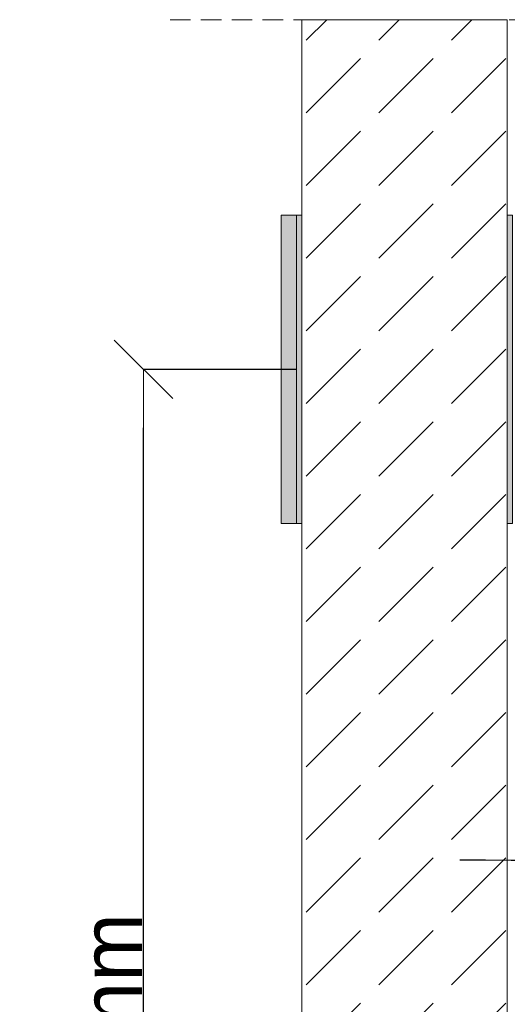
# Model space of a CAD drawing. Header units: millimetres. Extents: x -7814 to 55813, y 465 to 25965.
# Tile 61 of 112: x 48603 to 49078, y 8545 to 9503. Entities that reach past the tile are written whole.
import ezdxf

# ---------------------------------------------------------------- set-up
doc = ezdxf.new("R2010")
doc.units = ezdxf.units.MM
doc.linetypes.add('Hidden Line', pattern=[30.00000000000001, 20, -10.00000000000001])
for name, color, linetype, lineweight in [('2D Drafting - General102', 254, 'Continuous', 13), ('2D Drafting - General2', 251, 'Continuous', 15), ('2D Drafting - General81', 251, 'Continuous', 20), ('Annotation - Label5', 161, 'Continuous', 25)]:
    doc.layers.add(name, color=color, linetype=linetype, lineweight=lineweight)
doc.layers.add('Wymiarowanie', color=7, linetype='Continuous')
doc.styles.add('GENERATED_STYLE_3', font='kartika.ttf')
doc.styles.get("Standard").update_dxf_attribs({"font": 'arial.ttf'})
doc.dimstyles.new('GENERATED_STYLE__19', dxfattribs={"dimtxt": 0.18, "dimasz": 91.2, "dimexe": 0.18, "dimexo": 0.0625, "dimgap": 0.09, "dimtad": 0, "dimtih": 1, "dimtoh": 1, "dimdec": 4, "dimzin": 0, "dimdsep": 46, "dimtxsty": 'Standard', "dimcen": 0.09, "dimadec": 0, "dimazin": 0, "dimtfac": 1, "dimtdec": 4, "dimtmove": 0, "dimatfit": 3, "dimldrblk": 'ARROWHEAD_5', "dimfxl": 0, "dimtolj": 1, "dimtzin": 0, "dimarcsym": 0})
doc.dimstyles.new('GENERATED_STYLE__7', dxfattribs={"dimtxt": 60.00000238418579, "dimasz": 56.99999999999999, "dimexe": 0.18, "dimexo": 0, "dimgap": 0.09, "dimtad": 1, "dimdec": 1, "dimlfac": 0.1, "dimzin": 0, "dimdsep": 46, "dimtxsty": 'GENERATED_STYLE_3', "dimblk": 'ARROWHEAD_6', "dimblk1": 'ARROWHEAD_6', "dimblk2": 'ARROWHEAD_6', "dimcen": 0.09, "dimclrd": 161, "dimclre": 161, "dimclrt": 161, "dimadec": 0, "dimazin": 0, "dimtfac": 1, "dimtdec": 4, "dimtmove": 0, "dimatfit": 3, "dimfxl": 0, "dimtolj": 1, "dimtzin": 0, "dimarcsym": 0})

# ---------------------------------------------------------------- blocks, each defined once
blk = doc.blocks.new('ARROWHEAD_6')
at = {"color": 0, "linetype": 'Continuous', "lineweight": 0}
for p, q in [((-0.5, -0.5), (0.5, 0.5)), ((0, 0), (-1, 0))]:
    blk.add_line(p, q, dxfattribs=at)
blk = doc.blocks.new('*D117')
at = {"layer": 'Defpoints', "color": 0, "linetype": 'Continuous'}
for p in [(48724.00798784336, 9162.441919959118), (48872.89980839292, 9162.441919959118), (48877.98680574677, 7662.861844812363)]:
    blk.add_point(p, dxfattribs=at)
at = {"layer": 'Wymiarowanie', "color": 161, "linetype": 'Continuous', "lineweight": -2}
for p, q in [((48872.89980839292, 9162.441919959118), (48723.82798784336, 9162.441919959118)), ((48724.00798784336, 7719.861844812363), (48724.00798784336, 9105.441919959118)), ((48877.98680574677, 7662.861844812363), (48723.82798784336, 7662.861844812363))]:
    blk.add_line(p, q, dxfattribs=at)
at = {"layer": 'Wymiarowanie', "color": 161, "linetype": 'Continuous', "lineweight": -2, "xscale": 56.99999999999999, "yscale": 56.99999999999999, "zscale": 56.99999999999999}
for p, rotation in [((48724.00798784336, 9162.441919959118), 90), ((48724.00798784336, 7662.861844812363), 270)]:
    blk.add_blockref('ARROWHEAD_6', p, dxfattribs=dict(at, rotation=rotation))
at = {"layer": 'Wymiarowanie', "color": 161, "linetype": 'Continuous', "lineweight": 25, "insert": (48692.8698653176, 8412.651882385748), "char_height": 60.00000238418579, "attachment_point": 5, "rotation": 90, "style": 'GENERATED_STYLE_3'}
blk.add_mtext('\\A1;min. 150mm', dxfattribs=at)
blk = doc.blocks.new('ARROWHEAD_5')
at = {"color": 0, "linetype": 'Continuous', "lineweight": 0}
blk.add_line((0, 0), (-1, 0), dxfattribs=at)
blk.add_solid([(-1, 0.2679), (0, 0), (-1, -0.2679), (-1, 0.2679)], dxfattribs=at)

msp = doc.modelspace()

# ---------------------------------------------------------------- hatches: boundary and pattern name
at = {"layer": '2D Drafting - General102', "linetype": 'Continuous'}
for points in [[(48857.89980839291, 9312.44191995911), (48872.89980839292, 9312.44191995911), (48872.89980839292, 9012.441919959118), (48857.89980839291, 9012.441919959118)], [(48857.8998082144, 9312.44191995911), (48872.8998082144, 9312.44191995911), (48872.8998082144, 9012.441919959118), (48857.8998082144, 9012.441919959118)], [(48872.89980839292, 9312.44191995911), (48877.98680592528, 9312.44191995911), (48877.98680592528, 9012.441919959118), (48872.89980839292, 9012.441919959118)], [(48872.8998082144, 9312.44191995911), (48877.98680574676, 9312.44191995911), (48877.98680574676, 9012.441919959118), (48872.8998082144, 9012.441919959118)], [(49082.8998082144, 9012.441919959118), (49077.98680574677, 9012.441919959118), (49077.98680574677, 9312.44191995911), (49082.8998082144, 9312.44191995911)]]:
    msp.add_hatch(color=256, dxfattribs=at).paths.add_polyline_path(points)
at = {"layer": '2D Drafting - General81', "linetype": 'Continuous'}
h = msp.add_hatch(dxfattribs=at)
h.set_pattern_fill('BETON', color=256, style=0, pattern_type=2)
h.set_pattern_definition([(44.99999999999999, (98803.87108439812, -48641.55257159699), (-70.71067811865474, 70.71067811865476), [75, -25]), (44.99999999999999, (98803.87108439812, -48570.84189347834), (-70.71067811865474, 70.71067811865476), [75, -25])])
h.paths.add_polyline_path([(48877.98680574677, 7662.861844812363), (49077.98680574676, 7662.861844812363), (49077.98680574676, 9502.673894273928), (48877.98680574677, 9502.673894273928)])

# ---------------------------------------------------------------- linework, layer by layer
at = {"layer": '2D Drafting - General2', "linetype": 'Hidden Line'}
msp.add_line((48749.80156848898, 9502.673907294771), (49728.03331693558, 9502.673907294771), dxfattribs=at)
at = {"layer": '2D Drafting - General2', "linetype": 'Continuous'}
for p, q in [((48857.89980839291, 9012.441919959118), (48857.89980839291, 9312.44191995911)), ((48857.89980839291, 9312.44191995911), (48877.98680592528, 9312.44191995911)), ((48857.8998082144, 9012.441919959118), (48857.8998082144, 9312.44191995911)), ((48857.8998082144, 9312.44191995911), (48877.98680574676, 9312.44191995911)), ((48872.89980839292, 9012.441919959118), (48872.89980839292, 9312.44191995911)), ((48872.8998082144, 9012.441919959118), (48872.8998082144, 9312.44191995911)), ((49077.98680574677, 9312.44191995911), (49082.8998082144, 9312.44191995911)), ((48857.89980839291, 9012.441919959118), (48877.98680592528, 9012.441919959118)), ((48857.8998082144, 9012.441919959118), (48877.98680574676, 9012.441919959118)), ((49077.98680574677, 9012.441919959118), (49082.8998082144, 9012.441919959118))]:
    msp.add_line(p, q, dxfattribs=at)
at = {"layer": '2D Drafting - General2', "linetype": 'Continuous', "flags": 128}
for points in [[(48877.98680574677, 7662.861844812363), (49077.98680574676, 7662.861844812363), (49077.98680574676, 9502.673894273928), (48877.98680574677, 9502.673894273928)], [(48857.89980839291, 9312.44191995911), (48872.89980839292, 9312.44191995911), (48872.89980839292, 9012.441919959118), (48857.89980839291, 9012.441919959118)], [(48857.8998082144, 9312.44191995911), (48872.8998082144, 9312.44191995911), (48872.8998082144, 9012.441919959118), (48857.8998082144, 9012.441919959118)], [(48872.89980839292, 9312.44191995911), (48877.98680592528, 9312.44191995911), (48877.98680592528, 9012.441919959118), (48872.89980839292, 9012.441919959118)], [(48872.8998082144, 9312.44191995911), (48877.98680574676, 9312.44191995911), (48877.98680574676, 9012.441919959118), (48872.8998082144, 9012.441919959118)], [(49082.8998082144, 9012.441919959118), (49077.98680574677, 9012.441919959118), (49077.98680574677, 9312.44191995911), (49082.8998082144, 9312.44191995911)]]:
    msp.add_lwpolyline(points, close=True, dxfattribs=at)

# ---------------------------------------------------------------- dimensions: what is measured, and where the dimension line sits
at = {"layer": 'Wymiarowanie', "color": 161, "linetype": 'Continuous', "lineweight": 25}
dim = msp.add_linear_dim(base=(48724.00798784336, 9162.441919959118), p1=(48877.98680574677, 7662.861844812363), p2=(48872.89980839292, 9162.441919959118), angle=90, text='min. 150mm', dimstyle='GENERATED_STYLE__7', dxfattribs=at)
dim.commit()
dim.dimension.update_dxf_attribs({"geometry": '*D117', "text_midpoint": (48692.8698653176, 8412.651882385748)})

# ---------------------------------------------------------------- leaders
at = {"layer": 'Annotation - Label5', "linetype": 'Continuous', "path_type": 1, "annotation_type": 0, "has_hookline": 1, "hookline_direction": 0, "text_width": 413.9017735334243}
msp.add_leader([(49031.69575067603, 8685.11501885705), (49831.74539655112, 8682.509375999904)], dimstyle='GENERATED_STYLE__19', dxfattribs=at)

doc.saveas('drawing.dxf')
